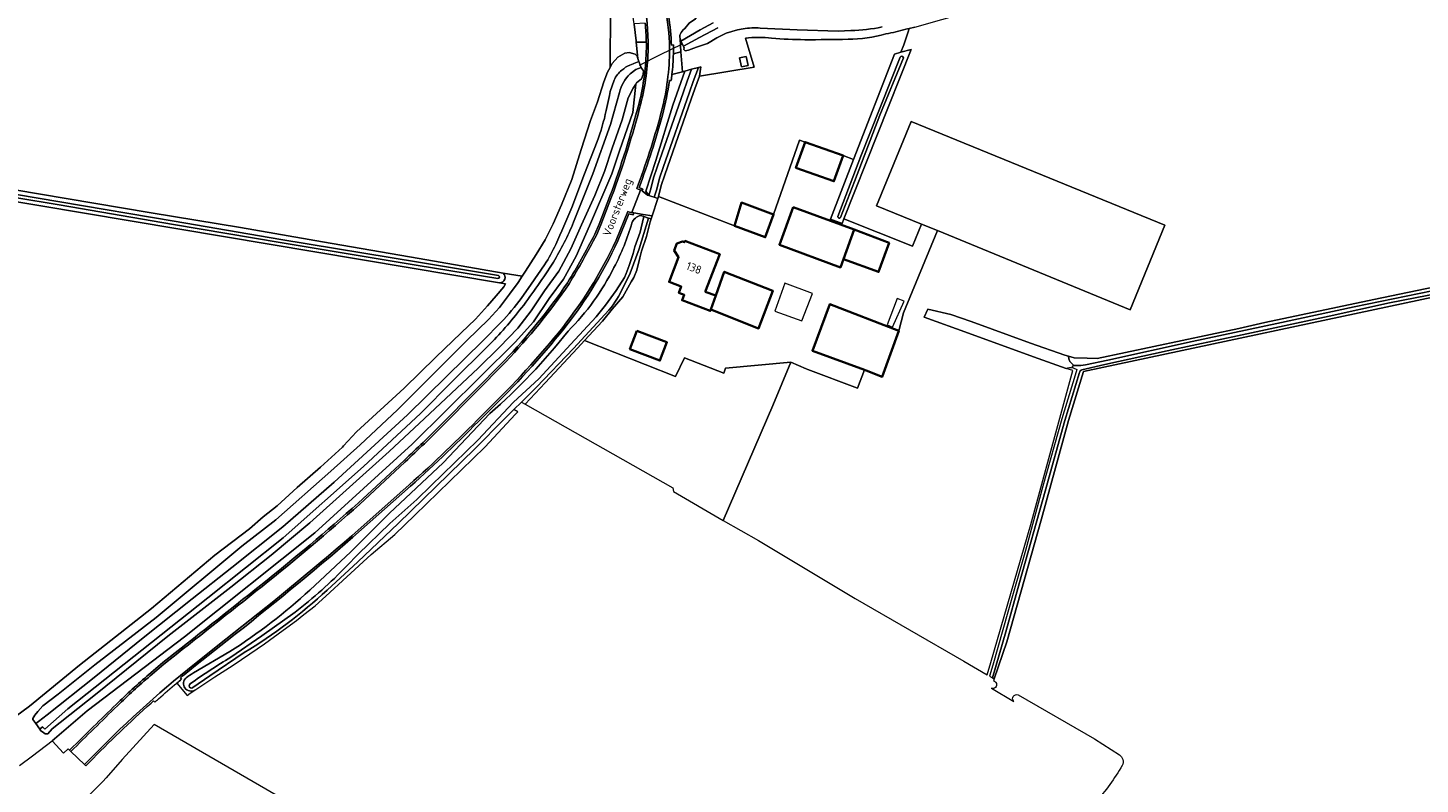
# Model space of a CAD drawing. Extents: x 199200 to 204075, y 460125 to 464703.
# Tile 34 of 174: x 201567 to 201873, y 461994 to 462160. Entities that reach past the tile are written whole.
import ezdxf
from ezdxf.enums import TextEntityAlignment as Align

# ---------------------------------------------------------------- set-up
doc = ezdxf.new("R2010")
doc.units = 0
for name, color, linetype, lineweight in [('B-WE-GR-GRAS-GV', 60, 'Continuous', 13), ('B-WE-KW-KUNSTWERK_DUIKER-G', 170, 'Continuous', 18), ('B-WE-OG-BEBOUWING-GV', 7, 'Continuous', 35), ('B-WE-OG-BEBOUWING-T18', 10, 'Continuous', 18), ('B-WE-OG-BEBOUWING_LAGE TRAFO-GV', 7, 'Continuous', 18), ('B-WE-OG-BEBOUWING_LOODS-GV', 7, 'Continuous', 35), ('B-WE-OG-BEBOUWING_LUIFEL-GV', 7, 'Continuous', 18), ('B-WE-OG-TERREIN_CULTUURSCHEIDING-GV', 7, 'Continuous', 18), ('B-WE-OG-TERREIN_ERF-GV', 7, 'Continuous', 18), ('B-WE-OG-TOPOGRAFIE-T18', 10, 'Continuous', 18), ('B-WE-OG-WATER_GREPPEL-GV', 160, 'Continuous', 18), ('B-WE-OG-WATER_SLOOT-GV', 120, 'Continuous', 18), ('B-WE-VH-ONVERHARD-GV', 252, 'Continuous', 18), ('B-WE-VH-VERHARDING_ASFALT-GV', 252, 'Continuous', 18), ('B-WE-VH-VERHARDING_BETONSTRAATSTEEN-GV', 252, 'Continuous', 18), ('B-WE-VH-VERHARDING_GRASBETONSTEEN-GV', 70, 'Continuous', 18), ('B-WE-VH-VERHARDING_HALFVERHARDING-GV', 252, 'Continuous', 18)]:
    doc.layers.add(name, color=color, linetype=linetype, lineweight=lineweight)
doc.styles.add('NLCS-ISO-M1000-T18', font='NLCS-ISO.ttf', dxfattribs={"height": 1.8})

msp = doc.modelspace()

# ---------------------------------------------------------------- linework, layer by layer
at = {"layer": 'B-WE-GR-GRAS-GV', "flags": 128}
for points in [[(201760.078, 462159.801), (201760.795, 462159.939), (201762.024, 462160.175), (201785.306, 462166.892), (201792.928, 462169.143), (201799.58, 462171.168), (201823.536, 462178.209), (201827.262, 462179.304), (201858.453, 462188.324), (201864.326, 462190.34), (201870.027, 462192.39), (201874.353, 462194.228)], [(201543.866, 462127.798), (201569.158, 462123.518), (201593.96, 462119.375), (201613.588, 462116.161), (201631.633, 462113.011), (201652.901, 462109.354), (201671.427, 462106.119), (201675.622, 462105.416), (201676.324, 462106.538), (201678.717, 462110.192), (201680.666, 462113.397), (201682.407, 462116.945), (201684.283, 462121.148), (201686.566, 462126.692), (201688.605, 462133.337), (201690.68, 462139.672), (201692.178, 462143.804), (201693.572, 462148.176), (201694.39, 462150.277), (201694.956, 462151.308), (201695.083, 462164.271)], [(201724.733, 462157.774), (201726.645, 462151.418), (201714.636, 462149.426), (201713.603, 462146.672), (201712.794, 462144.359), (201706.994, 462127.749), (201706.23, 462125.4), (201705.643, 462122.993), (201722.333, 462116.507), (201723.896, 462121.636), (201730.955, 462119.014), (201736.658, 462135.364), (201737.874, 462134.94)], [(201724.246, 462159.833), (201723.035, 462159.597), (201720.493, 462158.866), (201718.433, 462157.895), (201716.375, 462156.581), (201714.005, 462155.782), (201712.219, 462155.122), (201711.497, 462155.016), (201711.221, 462155.324), (201711.258, 462155.748), (201711.22, 462155.737), (201711.092, 462156.015), (201710.564, 462157.166), (201710.353, 462157.625), (201710.56, 462154.766), (201710.876, 462150.41), (201711.443, 462150.562), (201712.9, 462150.951), (201714.412, 462151.355), (201714.959, 462151.501), (201714.644, 462149.448), (201714.636, 462149.426), (201726.645, 462151.418), (201724.733, 462157.774)], [(201736.148, 462159.605), (201728.027, 462160.011)], [(201747.987, 462159.473), (201745.183, 462159.349), (201736.148, 462159.605)], [(201737.874, 462134.94), (201746.252, 462131.968), (201748.539, 462131.089), (201757.55, 462154.26), (201759.001, 462154.677), (201759.636, 462156.327), (201760.546, 462159.152), (201760.795, 462159.939), (201760.078, 462159.801)], [(201762.024, 462160.175), (201760.795, 462159.939), (201760.546, 462159.152), (201759.636, 462156.327), (201759.001, 462154.677), (201761.216, 462155.313), (201746.445, 462118.057), (201761.556, 462112.066), (201763.514, 462116.886), (201753.636, 462120.936), (201761.203, 462139.488), (201817.087, 462116.691), (201809.481, 462098.043), (201767.01, 462115.453), (201759.564, 462097.391), (201758.514, 462093.4), (201754.882, 462083.304), (201751.369, 462084.666), (201750.943, 462084.822), (201749.458, 462080.774)], [(201564.956, 461997.798), (201567.795, 461999.967), (201572.117, 462003.27), (201579.865, 462009.808), (201601.238, 462026.08), (201629.966, 462048.965), (201651.425, 462068.472), (201674.092, 462090.897), (201678.097, 462095.402), (201681.537, 462100.563), (201684.74, 462104.751), (201687.521, 462109.807), (201690.438, 462116.54), (201695.354, 462127.922), (201697.047, 462133), (201699.932, 462141.473), (201700.609, 462147.7), (201700.042, 462146.79), (201698.949, 462144.654), (201697.626, 462139.8), (201695.413, 462133.568), (201693.713, 462128.438), (201691.634, 462123.169), (201688.632, 462116.728), (201686.313, 462111.423), (201683.648, 462106.53), (201680.535, 462102.186), (201677.594, 462097.808), (201674.65, 462094.015), (201670.608, 462089.805), (201665.955, 462085.23), (201654.123, 462074.109), (201646.313, 462066.908), (201628.832, 462051.17), (201620.343, 462044.08), (201611.481, 462037.023), (201597.567, 462026.241), (201581.714, 462013.46), (201572.152, 462005.848), (201571.193, 462004.813), (201570.609, 462004.777), (201569.988, 462005.221), (201569.643, 462005.461), (201569.396, 462005.808), (201568.537, 462007.02), (201567.915, 462007.896), (201567.88, 462008.171), (201568.29, 462008.86), (201568.975, 462009.654), (201570.063, 462010.941), (201573.431, 462013.487), (201581.557, 462019.947), (201595.034, 462030.347), (201613.856, 462046.028), (201621.4, 462051.867), (201633.465, 462062.537), (201639.977, 462068.372), (201648.168, 462076.036), (201656.391, 462084.216), (201663.45, 462091.257), (201668.178, 462095.883), (201670.644, 462098.574), (201672.8, 462101.47), (201674.751, 462104.022), (201675.622, 462105.416), (201671.427, 462106.119)], [(201562.655, 462007.567), (201567.113, 462010.851), (201578.119, 462019.866), (201594.029, 462032.372), (201607.948, 462044.081), (201615.595, 462049.886), (201618.612, 462052.51), (201621.698, 462054.894), (201626.085, 462058.934), (201631.192, 462063.423), (201634.448, 462066.392), (201636.025, 462067.842), (201636.26, 462068.095), (201639.142, 462071.189), (201649.629, 462080.822), (201656.62, 462087.656), (201662.205, 462093.007), (201665.324, 462096.01), (201667.961, 462098.908), (201669.913, 462101.15), (201671.556, 462103.082), (201671.96, 462103.772), (201670.6, 462104), (201457.7, 462139.675)], [(202039.457, 462020.726), (202035.33, 462031.915), (202028.318, 462052.602), (202020.951, 462074.55), (202014.635, 462093.591), (202004.587, 462124.096), (202003.238, 462128.052), (201997.45, 462126.93), (201907.93, 462107.618), (201902.518, 462106.001), (201896.621, 462104.446), (201890.588, 462103.401), (201880.573, 462101.788), (201799.186, 462084.494), (201795.841, 462073.711), (201789.908, 462052.097), (201782.299, 462024.978), (201779.515, 462016.893), (201779.363, 462016.451)], [(201749.458, 462080.774), (201738.473, 462084.894), (201738.143, 462085.027), (201734.719, 462086.531), (201730.764, 462076.991), (201719.887, 462051.711), (201727.606, 462047.303), (201748.939, 462034.52), (201772.829, 462020.731), (201777.983, 462017.756), (201778.77, 462020.461), (201787.566, 462050.823), (201796.796, 462084.66), (201795.375, 462085.157), (201788.19, 462087.669), (201773.873, 462092.876), (201764.136, 462096.388), (201764.934, 462098.167), (201769.942, 462097.041), (201774.478, 462095.48), (201787.543, 462090.687), (201795.092, 462088.072), (201795.843, 462087.844), (201797.124, 462087.455), (201799.955, 462087.419), (201802.185, 462087.362), (201833.385, 462093.941), (201839.123, 462095.234), (201863.099, 462100.341), (201887.806, 462105.452)], [(201670.6, 462104), (201671.96, 462103.772), (201671.556, 462103.082), (201669.913, 462101.15), (201667.961, 462098.908), (201665.324, 462096.01), (201662.205, 462093.007), (201656.62, 462087.656), (201649.629, 462080.822), (201639.142, 462071.189), (201636.26, 462068.095), (201636.025, 462067.842), (201634.448, 462066.392), (201631.192, 462063.423), (201626.085, 462058.934), (201621.698, 462054.894), (201618.612, 462052.51), (201615.595, 462049.886), (201607.948, 462044.081), (201594.029, 462032.372), (201578.119, 462019.866), (201567.113, 462010.851), (201562.655, 462007.567)], [(201778.907, 462014.785), (201783.842, 462011.907)], [(201784.786, 462013.35), (201801.628, 462003.702), (201807.095, 462000.161)], [(201662.285, 461967.686), (201594.625, 462006.865), (201587.535, 461999.132), (201584.013, 461995.071), (201583.266, 461994.322), (201580.049, 461991.093)]]:
    msp.add_lwpolyline(points, dxfattribs=at)
at = {"layer": 'B-WE-GR-GRAS-GV'}
for points in [[(201728.027, 462160.011, 0.0576162), (201724.246, 462159.833)], [(201724.733, 462157.774, -0.0578226), (201730.527, 462157.809)], [(201730.527, 462157.809, 0.0578226), (201724.733, 462157.774)], [(201730.527, 462157.809, 0.0250497), (201737.827, 462157.456)], [(201737.827, 462157.456, -0.0250497), (201730.527, 462157.809)], [(201737.827, 462157.456, 0.0057818), (201747.345, 462157.539)], [(201747.345, 462157.539, -0.0057818), (201737.827, 462157.456)], [(201747.345, 462157.539, 0.0723123), (201755.661, 462158.722)], [(201755.661, 462158.722, -0.0723123), (201747.345, 462157.539)], [(201754.857, 462160.252, -0.0464962), (201747.987, 462159.473)], [(201755.661, 462158.722, 0.0296059), (201760.078, 462159.801)], [(201760.078, 462159.801, -0.0296059), (201755.661, 462158.722)], [(201671.427, 462106.119, -0.7219291), (201670.6, 462104)], [(201779.363, 462016.451, -1.0458016), (201778.907, 462014.785)], [(201783.842, 462011.907, -0.8216219), (201784.786, 462013.35)], [(201807.095, 462000.161, -0.3576752), (201807.72, 461997.806)], [(201807.72, 461997.806, -0.039803), (201801.869, 461989.689)]]:
    msp.add_lwpolyline(points, format="xyb", dxfattribs=at)
at = {"layer": 'B-WE-GR-GRAS-GV', "flags": 128}
for points in [[(201723.465, 462153.433), (201724.943, 462153.746), (201725.355, 462151.8), (201723.877, 462151.487)], [(201689.338, 462091.257), (201687.79, 462089.578), (201680.685, 462081.943), (201676.234, 462077.294), (201708.743, 462058.878), (201708.95, 462058.069), (201719.887, 462051.711), (201730.764, 462076.991), (201734.719, 462086.531), (201720.375, 462085.22), (201719.975, 462084.082), (201711.369, 462087.506), (201709.378, 462083.356)]]:
    msp.add_lwpolyline(points, close=True, dxfattribs=at)
at = {"layer": 'B-WE-KW-KUNSTWERK_DUIKER-G', "flags": 128}
msp.add_lwpolyline([(201701.424, 462151.873), (201706.079, 462154.182), (201710.731, 462156.49)], dxfattribs=at)
at = {"layer": 'B-WE-OG-BEBOUWING-GV', "flags": 128}
for points in [[(201746.252, 462131.968), (201737.874, 462134.94), (201735.864, 462129.275), (201744.242, 462126.303)], [(201722.333, 462116.507), (201729.116, 462113.987), (201730.955, 462119.014), (201723.896, 462121.636)], [(201756.43, 462112.803), (201748.676, 462115.674), (201746.329, 462109.17), (201754.053, 462106.382)], [(201715.917, 462101.969), (201719.102, 462110.25), (201711.433, 462113.2), (201711.319, 462112.904), (201710.908, 462113.033), (201709.62, 462112.601), (201709.076, 462111.107), (201710.046, 462109.597), (201707.962, 462104.18), (201710.624, 462103.156), (201710.112, 462101.77), (201711.292, 462101.315), (201710.822, 462100.152), (201717.003, 462097.791), (201717.104, 462098.09), (201718.208, 462101.159)], [(201718.208, 462101.159), (201717.104, 462098.09), (201727.642, 462093.933), (201730.81, 462102.198), (201720.1, 462106.423)], [(201758.514, 462093.4), (201743.314, 462099.264), (201739.489, 462089.025), (201750.943, 462084.822), (201751.369, 462084.666), (201754.882, 462083.304)], [(201700.872, 462093.453), (201699.316, 462089.421), (201705.913, 462086.874), (201707.469, 462090.906)]]:
    msp.add_lwpolyline(points, close=True, dxfattribs=at)
at = {"layer": 'B-WE-OG-BEBOUWING_LAGE TRAFO-GV', "flags": 128}
msp.add_lwpolyline([(201723.465, 462153.433), (201723.877, 462151.487), (201725.355, 462151.8), (201724.943, 462153.746)], close=True, dxfattribs=at)
at = {"layer": 'B-WE-OG-BEBOUWING_LOODS-GV', "flags": 128}
msp.add_lwpolyline([(201735.253, 462120.643), (201732.252, 462112.348), (201745.681, 462107.376), (201746.329, 462109.17), (201748.676, 462115.674)], close=True, dxfattribs=at)
at = {"layer": 'B-WE-OG-BEBOUWING_LUIFEL-GV', "flags": 128}
for points in [[(201739.512, 462101.611), (201733.452, 462103.927), (201731.239, 462097.729), (201737.161, 462095.619)], [(201759.67, 462099.942), (201758.185, 462100.515), (201755.947, 462094.714), (201757.135, 462094.256)]]:
    msp.add_lwpolyline(points, close=True, dxfattribs=at)
at = {"layer": 'B-WE-OG-TERREIN_CULTUURSCHEIDING-GV', "flags": 128}
for points in [[(201710.56, 462154.766), (201710.353, 462157.625), (201710.283, 462158.072), (201710.328, 462158.304), (201710.35, 462158.416), (201710.623, 462159.002), (201711.068, 462159.657), (201711.411, 462159.899), (201712.335, 462161.071), (201713.743, 462162.067), (201713.271, 462164.256), (201712.225, 462169.108), (201711.834, 462172.577), (201710.943, 462176.625), (201709.903, 462179.978), (201709.324, 462182.407), (201708.052, 462188.536), (201707.743, 462193.74), (201707.973, 462196.053), (201708.013, 462196.896), (201708.438, 462199.175), (201709.711, 462204.734), (201710.365, 462207.271), (201707.926, 462198.559)], [(201702.937, 462156.914), (201700.695, 462156.925), (201701.094, 462153.292), (201701.223, 462152.846), (201701.302, 462152.648), (201701.828, 462151.323), (201701.883, 462151.184), (201702.298, 462150.581), (201702.266, 462149.824), (201701.857, 462148.86), (201700.794, 462147.996), (201700.609, 462147.7)], [(201708.416, 462156.921), (201708.488, 462156.227), (201708.884, 462156.302)], [(201708.888, 462154.32), (201710.56, 462154.766)], [(201702.861, 462124.111), (201705.015, 462130.852), (201708.753, 462143.032), (201711.443, 462150.562), (201710.876, 462150.41), (201708.577, 462149.796)], [(201708.403, 462148.486), (201708.015, 462148.501)], [(201700.609, 462147.7), (201699.932, 462141.473), (201697.047, 462133), (201695.354, 462127.922), (201690.438, 462116.54), (201687.521, 462109.807), (201684.74, 462104.751), (201681.537, 462100.563), (201678.097, 462095.402), (201674.092, 462090.897), (201651.425, 462068.472), (201629.966, 462048.965), (201601.238, 462026.08), (201579.865, 462009.808), (201572.117, 462003.27), (201574.659, 462000.499), (201575.651, 462001.49), (201575.977, 462001.179), (201576.136, 462001.333)], [(201701.337, 462124.936), (201702.177, 462124.588), (201702.041, 462124.233), (201703.199, 462123.247), (201703.462, 462123.165), (201703.469, 462123.187), (201702.861, 462124.111)], [(201691.577, 462114.654), (201692.534, 462116.881), (201694.93, 462123.039)], [(201701.725, 462118.753), (201702.407, 462118.541), (201703.439, 462118.219), (201703.994, 462118.046), (201704.207, 462118.683), (201702.258, 462119.003), (201700.171, 462119.346), (201700.023, 462118.959), (201699.101, 462119.132), (201696.639, 462113.193)], [(201657.91, 462072.935), (201671.72, 462086.898)], [(201628.844, 462036.407), (201637.858, 462044.832), (201646.416, 462053.31), (201658.24, 462064.403), (201668.504, 462075.204)], [(201639.499, 462055.529), (201649.6, 462064.922)], [(201651.016, 462059.249), (201638.348, 462048.017)], [(201603.222, 462018.193), (201611.229, 462022.854)], [(201610.639, 462025.284), (201603.684, 462019.783)], [(201593.44, 462017.831), (201596.481, 462020.449)], [(201600.382, 462017.096), (201600.623, 462016.777)], [(201599.607, 462015.946), (201601.88, 462013.192), (201602.521, 462013.704), (201603.544, 462014.394)]]:
    msp.add_lwpolyline(points, dxfattribs=at)
at = {"layer": 'B-WE-OG-TERREIN_CULTUURSCHEIDING-GV'}
for points in [[(201707.691, 462163.584, -0.0313069), (201708.416, 462156.921)], [(201701.334, 462143.492, 0.05937), (201702.948, 462155.613)], [(201702.948, 462155.613, 0.0053866), (201702.937, 462156.914)], [(201708.884, 462156.302, -0.0110938), (201708.888, 462154.32)], [(201708.015, 462148.501, -0.0323775), (201706.476, 462140.828)], [(201708.577, 462149.796, -0.007302), (201708.403, 462148.486)], [(201694.93, 462123.039, 0.0253988), (201701.334, 462143.492)], [(201706.476, 462140.828, -0.0228933), (201701.337, 462124.936)], [(201699.759, 462117.123, -0.2720364), (201701.725, 462118.753)], [(201685.587, 462103.972, 0.0195264), (201691.577, 462114.654)], [(201695.818, 462107.369, 0.0509959), (201699.759, 462117.123)], [(201696.639, 462113.193, -0.0632623), (201683.891, 462092.755)], [(201685.696, 462093.349, 0.0816261), (201695.818, 462107.369)], [(201671.72, 462086.898, 0.0414594), (201685.587, 462103.972)], [(201668.504, 462075.204, 0.0465446), (201685.696, 462093.349)], [(201683.891, 462092.755, -0.0301412), (201666.927, 462074.446)], [(201649.6, 462064.922, 0.0102265), (201657.91, 462072.935)], [(201666.927, 462074.446, -0.0176769), (201651.016, 462059.249)], [(201618.092, 462037.51, 0.0135662), (201639.499, 462055.529)], [(201638.348, 462048.017, -0.0117277), (201610.639, 462025.284)], [(201596.481, 462020.449, 0.0021155), (201618.092, 462037.51)], [(201611.229, 462022.854, 0.0451684), (201628.844, 462036.407)], [(201603.684, 462019.783, 0.0042835), (201600.382, 462017.096)], [(201586.214, 462011.233, -0.0163344), (201593.44, 462017.831)], [(201600.623, 462016.777, 0.0025191), (201599.607, 462015.946)], [(201603.544, 462014.394, -0.9068374), (201601.609, 462017.103)], [(201601.609, 462017.103, -0.0079718), (201603.222, 462018.193)], [(201576.136, 462001.333, -0.0022005), (201586.214, 462011.233)]]:
    msp.add_lwpolyline(points, format="xyb", dxfattribs=at)
at = {"layer": 'B-WE-OG-TERREIN_ERF-GV', "flags": 128}
for points in [[(201730.955, 462119.014), (201729.116, 462113.987), (201722.333, 462116.507), (201705.643, 462122.993), (201705.495, 462122.548), (201704.207, 462118.683), (201703.994, 462118.046), (201703.764, 462117.355), (201703, 462114.184), (201701.885, 462110.954), (201701.473, 462109.486), (201700.828, 462106.726), (201700.182, 462105.14), (201699.594, 462104.2), (201697.774, 462100.912), (201695.425, 462098.152), (201693.311, 462095.568), (201689.338, 462091.257), (201709.378, 462083.356), (201711.369, 462087.506), (201719.975, 462084.082), (201720.375, 462085.22), (201734.719, 462086.531), (201738.143, 462085.027), (201738.473, 462084.894), (201749.458, 462080.774), (201750.943, 462084.822), (201739.489, 462089.025), (201743.314, 462099.264), (201758.514, 462093.4), (201759.564, 462097.391), (201767.01, 462115.453), (201763.514, 462116.886), (201761.556, 462112.066), (201746.445, 462118.057), (201746.018, 462117.04), (201743.45, 462117.946), (201748.539, 462131.089), (201746.252, 462131.968), (201744.242, 462126.303), (201735.864, 462129.275), (201737.874, 462134.94), (201736.658, 462135.364)], [(201748.676, 462115.674), (201756.43, 462112.803), (201754.053, 462106.382), (201746.329, 462109.17), (201745.681, 462107.376), (201732.252, 462112.348), (201735.253, 462120.643)], [(201711.319, 462112.904), (201711.433, 462113.2), (201719.102, 462110.25), (201715.917, 462101.969), (201718.208, 462101.159), (201720.1, 462106.423), (201730.81, 462102.198), (201727.642, 462093.933), (201717.104, 462098.09), (201717.003, 462097.791), (201710.822, 462100.152), (201711.292, 462101.315), (201710.112, 462101.77), (201710.624, 462103.156), (201707.962, 462104.18), (201710.046, 462109.597), (201709.076, 462111.107), (201709.62, 462112.601), (201710.908, 462113.033)], [(201700.872, 462093.453), (201707.469, 462090.906), (201705.913, 462086.874), (201699.316, 462089.421)]]:
    msp.add_lwpolyline(points, close=True, dxfattribs=at)
at = {"layer": 'B-WE-OG-WATER_GREPPEL-GV', "flags": 128}
for points in [[(201758.793, 462153.586), (201750.155, 462131.863), (201745.121, 462118.578)], [(201745.66, 462118.37), (201748.798, 462126.293), (201754.315, 462140.882), (201759.537, 462153.457)], [(201795.843, 462087.844), (201795.092, 462088.072), (201787.543, 462090.687), (201774.478, 462095.48), (201769.942, 462097.041), (201764.934, 462098.167), (201764.136, 462096.388), (201773.873, 462092.876), (201788.19, 462087.669), (201795.375, 462085.157)]]:
    msp.add_lwpolyline(points, dxfattribs=at)
at = {"layer": 'B-WE-OG-WATER_GREPPEL-GV'}
for points in [[(201759.537, 462153.457, 0.7333296), (201758.793, 462153.586)], [(201745.121, 462118.578, 0.9483077), (201745.66, 462118.37)], [(201797.078, 462085.827, -0.2641175), (201795.843, 462087.844)], [(201795.375, 462085.157, -0.1965476), (201796.875, 462085.244)], [(201796.875, 462085.244, -0.8443633), (201797.078, 462085.827)]]:
    msp.add_lwpolyline(points, format="xyb", dxfattribs=at)
at = {"layer": 'B-WE-OG-WATER_SLOOT-GV', "flags": 128}
for points in [[(201882.777, 462195.789), (201886.021, 462181.852), (201892.994, 462151.578), (201898.54, 462127.445), (201903.05, 462108.944), (201902.716, 462108.84), (201894.587, 462106.926), (201887.806, 462105.452), (201863.099, 462100.341), (201839.123, 462095.234), (201833.385, 462093.941), (201802.185, 462087.362), (201799.955, 462087.419), (201797.124, 462087.455), (201795.843, 462087.844)], [(201722.603, 462164.857), (201719.476, 462164.33), (201716.796, 462163.529), (201714.29, 462162.454), (201713.743, 462162.067), (201712.335, 462161.071), (201711.411, 462159.899), (201711.068, 462159.657), (201710.623, 462159.002), (201710.35, 462158.416), (201710.328, 462158.304), (201710.283, 462158.072), (201710.353, 462157.625), (201710.564, 462157.166), (201714.765, 462159.624), (201717.64, 462161.137)], [(201717.64, 462161.137), (201714.765, 462159.624), (201710.564, 462157.166), (201711.092, 462156.015), (201714.669, 462157.964), (201718.711, 462160.054)], [(201718.711, 462160.054), (201714.669, 462157.964), (201711.092, 462156.015), (201711.22, 462155.737), (201711.258, 462155.748), (201711.221, 462155.324), (201711.497, 462155.016), (201712.219, 462155.122), (201714.005, 462155.782), (201716.375, 462156.581), (201718.433, 462157.895), (201720.493, 462158.866), (201723.035, 462159.597), (201724.246, 462159.833)], [(201728.027, 462160.011), (201736.148, 462159.605), (201745.183, 462159.349), (201747.987, 462159.473)], [(201699.282, 462151.875), (201700.021, 462152.175), (201700.173, 462152.237), (201701.302, 462152.648), (201701.223, 462152.846), (201701.094, 462153.292), (201700.945, 462153.808), (201700.496, 462154.288), (201699.154, 462154.627), (201698.226, 462154.486), (201696.647, 462153.586), (201695.449, 462152.206), (201694.956, 462151.308), (201694.39, 462150.277), (201693.572, 462148.176), (201692.178, 462143.804), (201690.68, 462139.672), (201688.605, 462133.337), (201686.566, 462126.692), (201684.283, 462121.148), (201682.407, 462116.945), (201680.666, 462113.397), (201678.717, 462110.192), (201676.324, 462106.538), (201675.622, 462105.416), (201674.751, 462104.022), (201672.8, 462101.47), (201670.644, 462098.574), (201668.178, 462095.883), (201663.45, 462091.257), (201656.391, 462084.216), (201648.168, 462076.036), (201639.977, 462068.372), (201633.465, 462062.537)], [(201668.008, 462089.991), (201660.18, 462082.271), (201653.229, 462075.271), (201640.658, 462063.573), (201622.975, 462047.86), (201606.401, 462034.68), (201575.621, 462010.29), (201570.54, 462005.835), (201570.017, 462006.3), (201569.396, 462005.808), (201569.643, 462005.461), (201569.988, 462005.221), (201570.609, 462004.777), (201571.193, 462004.813), (201572.152, 462005.848), (201581.714, 462013.46), (201597.567, 462026.241), (201611.481, 462037.023), (201620.343, 462044.08), (201628.832, 462051.17), (201646.313, 462066.908), (201654.123, 462074.109), (201665.955, 462085.23), (201670.608, 462089.805), (201674.65, 462094.015), (201677.594, 462097.808), (201680.535, 462102.186), (201683.648, 462106.53), (201686.313, 462111.423), (201688.632, 462116.728), (201691.634, 462123.169), (201693.713, 462128.438), (201695.413, 462133.568), (201697.626, 462139.8), (201698.949, 462144.654), (201700.042, 462146.79), (201700.609, 462147.7), (201700.794, 462147.996), (201701.857, 462148.86), (201702.266, 462149.824), (201702.298, 462150.581), (201701.883, 462151.184), (201701.828, 462151.323), (201700.609, 462150.885), (201699.345, 462149.931)], [(201701.828, 462151.323), (201701.302, 462152.648), (201700.173, 462152.237), (201700.021, 462152.175), (201699.282, 462151.875)], [(201699.345, 462149.931), (201700.609, 462150.885), (201701.828, 462151.323)], [(201745.121, 462118.578), (201750.155, 462131.863), (201758.793, 462153.586)], [(201759.537, 462153.457), (201754.315, 462140.882), (201748.798, 462126.293), (201745.66, 462118.37)], [(201697.049, 462145.851), (201695.04, 462138.825), (201691.19, 462127.945), (201686.922, 462117.31)], [(201686.922, 462117.31), (201691.19, 462127.945), (201695.04, 462138.825), (201697.049, 462145.851)], [(201694.113, 462141.875), (201694.823, 462145.173)], [(201694.823, 462145.173), (201694.113, 462141.875)], [(201671.427, 462106.119), (201652.901, 462109.354), (201631.633, 462113.011), (201613.588, 462116.161), (201593.96, 462119.375), (201569.158, 462123.518), (201543.866, 462127.798), (201518.846, 462132.102), (201497.065, 462135.745), (201471.393, 462140.024), (201458.406, 462142.101)], [(201457.7, 462139.675), (201670.6, 462104)], [(201670.27, 462104.906), (201652.692, 462107.81), (201622.365, 462112.826), (201598.859, 462116.83), (201573.714, 462121.118), (201554.109, 462124.389), (201527.678, 462128.733), (201502.138, 462133.11), (201480.935, 462136.62), (201458.566, 462140.307)], [(201458.566, 462140.307), (201480.935, 462136.62), (201502.138, 462133.11), (201527.678, 462128.733), (201554.109, 462124.389), (201573.714, 462121.118), (201598.859, 462116.83), (201622.365, 462112.826), (201652.692, 462107.81), (201670.27, 462104.906)], [(201458.679, 462140.995), (201481.048, 462137.307), (201502.253, 462133.797), (201527.793, 462129.42), (201554.223, 462125.076), (201573.83, 462121.805), (201598.976, 462117.517), (201622.48, 462113.513), (201652.806, 462108.498), (201670.384, 462105.593)], [(201670.384, 462105.593), (201652.806, 462108.498), (201622.48, 462113.513), (201598.976, 462117.517), (201573.83, 462121.805), (201554.223, 462125.076), (201527.793, 462129.42), (201502.253, 462133.797), (201481.048, 462137.307), (201458.679, 462140.995)], [(201686.526, 462120.515), (201689.351, 462127.982), (201692.103, 462135.049)], [(201692.103, 462135.049), (201689.351, 462127.982), (201686.526, 462120.515)], [(202003.317, 462128.619), (201997.288, 462127.363), (201987.065, 462125.266), (201960.914, 462119.796), (201943.99, 462116.107), (201927.467, 462112.535), (201909.966, 462108.858), (201907.421, 462108.39), (201905.663, 462107.943), (201904.461, 462107.456), (201901.884, 462106.316), (201894.153, 462104.674), (201883.5, 462102.87), (201866.541, 462099.584), (201853.227, 462096.666), (201834.099, 462092.572), (201817.596, 462089.01), (201803.853, 462085.988), (201798.822, 462084.837)], [(201798.822, 462084.837), (201803.853, 462085.988), (201817.596, 462089.01), (201834.099, 462092.572), (201853.227, 462096.666), (201866.541, 462099.584), (201883.5, 462102.87), (201894.153, 462104.674), (201901.884, 462106.316), (201904.461, 462107.456), (201905.663, 462107.943), (201907.421, 462108.39), (201909.966, 462108.858), (201927.467, 462112.535), (201943.99, 462116.107), (201960.914, 462119.796), (201987.065, 462125.266), (201997.288, 462127.363), (202003.317, 462128.619)], [(201799.186, 462084.494), (201880.573, 462101.788), (201890.588, 462103.401), (201896.621, 462104.446), (201902.518, 462106.001), (201907.93, 462107.618), (201997.45, 462126.93), (202003.238, 462128.052), (202004.587, 462124.096), (202014.635, 462093.591), (202020.951, 462074.55), (202028.318, 462052.602), (202035.33, 462031.915), (202039.457, 462020.726)], [(201636.944, 462041.677), (201639.531, 462044.269), (201646.471, 462051.02), (201652.406, 462056.317), (201655.543, 462059.37), (201665.814, 462069.367), (201673.682, 462077.756), (201679.243, 462082.875), (201686.348, 462090.51), (201691.869, 462096.5), (201693.983, 462099.084), (201696.322, 462102.293), (201698.152, 462105.132), (201698.524, 462106.018), (201699.162, 462107.809), (201700.031, 462110.418), (201700.443, 462111.886), (201701.558, 462115.116), (201702.322, 462118.287), (201702.407, 462118.541)], [(201697.826, 462102.96), (201699.404, 462106.115), (201701.334, 462111.473), (201703.439, 462118.219), (201702.407, 462118.541), (201702.322, 462118.287), (201701.558, 462115.116), (201700.443, 462111.886), (201700.031, 462110.418), (201699.162, 462107.809), (201698.524, 462106.018), (201698.152, 462105.132), (201696.322, 462102.293), (201693.983, 462099.084), (201691.869, 462096.5), (201686.348, 462090.51), (201679.243, 462082.875), (201673.682, 462077.756), (201665.814, 462069.367), (201655.543, 462059.37), (201652.406, 462056.317), (201646.471, 462051.02), (201639.531, 462044.269), (201636.944, 462041.677)], [(201676.234, 462077.294), (201680.685, 462081.943), (201687.79, 462089.578), (201689.338, 462091.257), (201693.311, 462095.568), (201695.425, 462098.152), (201697.774, 462100.912), (201699.594, 462104.2), (201700.182, 462105.14), (201700.828, 462106.726), (201701.473, 462109.486), (201701.885, 462110.954), (201703, 462114.184), (201703.764, 462117.355), (201703.994, 462118.046), (201703.439, 462118.219), (201701.334, 462111.473), (201699.404, 462106.115), (201697.826, 462102.96)], [(201702.407, 462118.541), (201701.725, 462118.753)], [(201675.421, 462100.553), (201677.551, 462103.694), (201680.556, 462107.947)], [(201680.556, 462107.947), (201677.551, 462103.694), (201675.421, 462100.553)], [(201799.583, 462085.922), (201804.54, 462086.997), (201823.089, 462091.041), (201841.72, 462095.023), (201858.773, 462098.677), (201875.906, 462102.19), (201888.942, 462104.882), (201901.654, 462107.191), (201903.203, 462107.634), (201903.994, 462107.982)], [(201903.994, 462107.982), (201903.203, 462107.634), (201901.654, 462107.191), (201888.942, 462104.882), (201875.906, 462102.19), (201858.773, 462098.677), (201841.72, 462095.023), (201823.089, 462091.041), (201804.54, 462086.997), (201799.583, 462085.922)], [(201632.662, 462036.382), (201639.416, 462042.595), (201648.289, 462051.039), (201656.702, 462059.188), (201665.217, 462067.49), (201671.74, 462074.071), (201673.783, 462076.1), (201675.438, 462077.745), (201678.765, 462081.049), (201686.899, 462089.495), (201694.708, 462097.974)], [(201694.708, 462097.974), (201686.899, 462089.495), (201678.765, 462081.049), (201675.438, 462077.745), (201676.234, 462077.294)], [(201633.465, 462062.537), (201621.4, 462051.867), (201613.856, 462046.028), (201595.034, 462030.347), (201581.557, 462019.947), (201573.431, 462013.487), (201570.063, 462010.941), (201568.975, 462009.654), (201568.29, 462008.86), (201567.88, 462008.171), (201567.915, 462007.896), (201568.537, 462007.02), (201569.136, 462007.485), (201571.013, 462008.938), (201581.348, 462017.149), (201592.135, 462025.895), (201602.974, 462034.448), (201611.674, 462041.359), (201622.947, 462050.315), (201634.251, 462060.118), (201650.326, 462074.975), (201658.911, 462083.343), (201666.93, 462091.251), (201671.011, 462095.288)], [(201671.011, 462095.288), (201666.93, 462091.251), (201658.911, 462083.343), (201650.326, 462074.975), (201634.251, 462060.118), (201622.947, 462050.315), (201611.674, 462041.359), (201602.974, 462034.448), (201592.135, 462025.895), (201581.348, 462017.149), (201571.013, 462008.938), (201569.136, 462007.485), (201568.537, 462007.02), (201569.396, 462005.808), (201570.017, 462006.3), (201570.54, 462005.835), (201575.621, 462010.29), (201606.401, 462034.68), (201622.975, 462047.86), (201640.658, 462063.573), (201653.229, 462075.271), (201660.18, 462082.271), (201668.008, 462089.991)], [(201796.875, 462085.244), (201797.697, 462084.942), (201797.354, 462083.687), (201794.428, 462074.039), (201790.223, 462059.259), (201786.403, 462045.122), (201782.502, 462031.572), (201779.233, 462019.855), (201778.465, 462017.484), (201779.153, 462017.097), (201782.065, 462027.231), (201785.114, 462038.05), (201790.714, 462058.181), (201795.046, 462073.709), (201798.293, 462084.233)], [(201798.293, 462084.233), (201795.046, 462073.709), (201790.714, 462058.181), (201785.114, 462038.05), (201782.065, 462027.231), (201779.153, 462017.097), (201779.515, 462016.893), (201782.299, 462024.978), (201789.908, 462052.097), (201795.841, 462073.711), (201799.186, 462084.494)], [(201797.078, 462085.827), (201797.557, 462085.821)], [(201797.557, 462085.821), (201797.078, 462085.827)], [(201603.544, 462014.394), (201607.924, 462017.345), (201611.976, 462019.87), (201615.617, 462022.337), (201618.847, 462024.568), (201623.016, 462027.563), (201625.952, 462029.736), (201627.572, 462031.027), (201630.004, 462032.966), (201632.412, 462035.022), (201636.993, 462039.309), (201642.395, 462044.241), (201647.563, 462048.646), (201651.968, 462052.874), (201657.083, 462057.852), (201667.354, 462067.849), (201674.107, 462075.073), (201674.622, 462075.611), (201673.783, 462076.1), (201671.74, 462074.071), (201665.217, 462067.49), (201656.702, 462059.188), (201648.289, 462051.039), (201639.416, 462042.595), (201632.662, 462036.382)], [(201668.504, 462075.204), (201658.24, 462064.403), (201646.416, 462053.31), (201637.858, 462044.832), (201628.844, 462036.407)], [(201611.471, 462021.628), (201618.289, 462026.315), (201625.605, 462031.56)], [(201625.605, 462031.56), (201618.289, 462026.315), (201611.471, 462021.628)], [(201614.438, 462022.643), (201606.825, 462017.538), (201603.097, 462014.952)], [(201603.097, 462014.952), (201606.825, 462017.538), (201614.438, 462022.643)], [(201611.229, 462022.854), (201603.222, 462018.193)]]:
    msp.add_lwpolyline(points, dxfattribs=at)
at = {"layer": 'B-WE-OG-WATER_SLOOT-GV'}
for points in [[(201724.246, 462159.833, -0.0576162), (201728.027, 462160.011)], [(201747.987, 462159.473, 0.0464962), (201754.857, 462160.252)], [(201697.564, 462150.74, -0.0849909), (201699.282, 462151.875)], [(201699.282, 462151.875, 0.0849909), (201697.564, 462150.74)], [(201758.793, 462153.586, -0.7333296), (201759.537, 462153.457)], [(201694.823, 462145.173, -0.0591956), (201695.878, 462148.545)], [(201695.878, 462148.545, 0.0591956), (201694.823, 462145.173)], [(201695.878, 462148.545, -0.1412515), (201697.564, 462150.74)], [(201697.564, 462150.74, 0.1412515), (201695.878, 462148.545)], [(201699.345, 462149.931, 0.1463512), (201697.049, 462145.851)], [(201697.049, 462145.851, -0.1463512), (201699.345, 462149.931)], [(201692.103, 462135.049, 0.034134), (201694.113, 462141.875)], [(201694.113, 462141.875, -0.034134), (201692.103, 462135.049)], [(201682.995, 462112.418, 0.0075517), (201686.526, 462120.515)], [(201686.526, 462120.515, -0.0075517), (201682.995, 462112.418)], [(201701.725, 462118.753, 0.2720364), (201699.759, 462117.123)], [(201745.66, 462118.37, -0.9483077), (201745.121, 462118.578)], [(201686.922, 462117.31, -0.0348288), (201682.482, 462108.504)], [(201682.482, 462108.504, 0.0348288), (201686.922, 462117.31)], [(201699.759, 462117.123, -0.0509959), (201695.818, 462107.369)], [(201680.556, 462107.947, 0.0335189), (201682.995, 462112.418)], [(201682.995, 462112.418, -0.0335189), (201680.556, 462107.947)], [(201682.482, 462108.504, -0.0207574), (201675.478, 462098.487)], [(201675.478, 462098.487, 0.0207574), (201682.482, 462108.504)], [(201670.384, 462105.593, -0.7948534), (201670.27, 462104.906)], [(201670.27, 462104.906, 0.7948534), (201670.384, 462105.593)], [(201670.6, 462104, 0.7219291), (201671.427, 462106.119)], [(201695.818, 462107.369, -0.0816261), (201685.696, 462093.349)], [(201697.826, 462102.96, -0.0648186), (201694.708, 462097.974)], [(201694.708, 462097.974, 0.0648186), (201697.826, 462102.96)], [(201671.011, 462095.288, 0.0230608), (201675.421, 462100.553)], [(201675.421, 462100.553, -0.0230608), (201671.011, 462095.288)], [(201675.478, 462098.487, -0.0321813), (201668.008, 462089.991)], [(201668.008, 462089.991, 0.0321813), (201675.478, 462098.487)], [(201685.696, 462093.349, -0.0465446), (201668.504, 462075.204)], [(201795.843, 462087.844, 0.2641175), (201797.078, 462085.827)], [(201797.078, 462085.827, 0.8443633), (201796.875, 462085.244)], [(201797.557, 462085.821, 0.0598212), (201799.583, 462085.922)], [(201799.583, 462085.922, -0.0598212), (201797.557, 462085.821)], [(201798.822, 462084.837, 0.2640897), (201798.293, 462084.233)], [(201798.293, 462084.233, -0.2640897), (201798.822, 462084.837)], [(201625.605, 462031.56, 0.0403582), (201636.944, 462041.677)], [(201636.944, 462041.677, -0.0403582), (201625.605, 462031.56)], [(201628.844, 462036.407, -0.0451684), (201611.229, 462022.854)], [(201632.662, 462036.382, -0.0482498), (201614.438, 462022.643)], [(201614.438, 462022.643, 0.0482498), (201632.662, 462036.382)], [(201602.513, 462015.762, -0.0181285), (201611.471, 462021.628)], [(201611.471, 462021.628, 0.0181285), (201602.513, 462015.762)], [(201601.609, 462017.103, 0.9068374), (201603.544, 462014.394)], [(201603.222, 462018.193, 0.0079718), (201601.609, 462017.103)], [(201603.097, 462014.952, -1.0139823), (201602.513, 462015.762)], [(201602.513, 462015.762, 1.0139823), (201603.097, 462014.952)]]:
    msp.add_lwpolyline(points, format="xyb", dxfattribs=at)
at = {"layer": 'B-WE-OG-WATER_SLOOT-GV', "flags": 128}
for points in [[(201746.445, 462118.057), (201761.216, 462155.313), (201759.001, 462154.677), (201757.55, 462154.26), (201748.539, 462131.089), (201743.45, 462117.946), (201746.018, 462117.04)], [(201704.694, 462122.792), (201705.282, 462124.556), (201705.869, 462126.963), (201706.633, 462129.312), (201712.433, 462145.922), (201713.242, 462148.235), (201714.412, 462151.355), (201712.9, 462150.951), (201711.918, 462148.332), (201711.109, 462146.019), (201705.309, 462129.409), (201704.545, 462127.06), (201703.958, 462124.653), (201703.469, 462123.187), (201703.462, 462123.165), (201704.144, 462122.951)], [(201704.694, 462122.792), (201705.495, 462122.548), (201705.643, 462122.993), (201706.23, 462125.4), (201706.994, 462127.749), (201712.794, 462144.359), (201713.603, 462146.672), (201714.636, 462149.426), (201714.644, 462149.448), (201714.959, 462151.501), (201714.412, 462151.355), (201713.242, 462148.235), (201712.433, 462145.922), (201706.633, 462129.312), (201705.869, 462126.963), (201705.282, 462124.556)], [(201712.9, 462150.951), (201711.443, 462150.562), (201708.753, 462143.032), (201705.015, 462130.852), (201702.861, 462124.111), (201703.469, 462123.187), (201703.958, 462124.653), (201704.545, 462127.06), (201705.309, 462129.409), (201711.109, 462146.019), (201711.918, 462148.332)]]:
    msp.add_lwpolyline(points, close=True, dxfattribs=at)
at = {"layer": 'B-WE-VH-ONVERHARD-GV', "flags": 128}
msp.add_lwpolyline([(201708.577, 462149.796), (201710.876, 462150.41), (201710.56, 462154.766), (201708.888, 462154.32)], dxfattribs=at)
at = {"layer": 'B-WE-VH-ONVERHARD-GV'}
msp.add_lwpolyline([(201708.888, 462154.32, -0.0249209), (201708.577, 462149.796)], format="xyb", dxfattribs=at)
at = {"layer": 'B-WE-VH-ONVERHARD-GV', "flags": 128}
msp.add_lwpolyline([(201767.01, 462115.453), (201809.481, 462098.043), (201817.087, 462116.691), (201761.203, 462139.488), (201753.636, 462120.936), (201763.514, 462116.886)], close=True, dxfattribs=at)
at = {"layer": 'B-WE-VH-VERHARDING_ASFALT-GV'}
for points in [[(201702.348, 462166.574, -0.0469064), (201703.348, 462155.61)], [(201708.072, 462154.517, 0.0425224), (201707.297, 462163.516)], [(201703.348, 462155.61, -0.0593971), (201701.721, 462143.392)], [(201706.09, 462140.933, 0.059546), (201708.072, 462154.517)], [(201701.721, 462143.392, -0.0254191), (201695.304, 462122.897)], [(201700.827, 462124.716, 0.023443), (201706.09, 462140.933)], [(201683.581, 462093.008, 0.0632628), (201696.272, 462113.353)], [(201691.939, 462114.484, -0.0196055), (201685.923, 462103.755)], [(201685.923, 462103.755, -0.0415208), (201672.006, 462086.619)], [(201666.645, 462074.73, 0.0301644), (201683.581, 462093.008)], [(201650.75, 462059.548, 0.0176735), (201666.645, 462074.73)], [(201658.194, 462072.653, -0.0101676), (201649.872, 462064.629)], [(201639.768, 462055.233, -0.0135722), (201618.341, 462037.197)], [(201610.392, 462025.598, 0.0117007), (201638.085, 462048.318)], [(201618.341, 462037.197, -0.0021032), (201596.728, 462020.134)], [(201580.061, 461998.802, -0.032243), (201603.435, 462020.096)], [(201593.701, 462017.528, 0.0163133), (201586.493, 462010.947)], [(201586.493, 462010.947, 0.0023136), (201576.268, 462000.901)]]:
    msp.add_lwpolyline(points, format="xyb", dxfattribs=at)
at = {"layer": 'B-WE-VH-VERHARDING_ASFALT-GV', "flags": 128}
for points in [[(201696.272, 462113.353), (201698.877, 462119.635), (201699.232, 462119.51), (201699.768, 462119.412), (201701.664, 462124.367), (201700.827, 462124.716)], [(201695.304, 462122.897), (201692.904, 462116.729), (201691.939, 462114.484)], [(201672.006, 462086.619), (201658.194, 462072.653)], [(201649.872, 462064.629), (201639.768, 462055.233)], [(201638.085, 462048.318), (201650.75, 462059.548)], [(201603.435, 462020.096), (201610.392, 462025.598)], [(201596.728, 462020.134), (201593.701, 462017.528)], [(201576.268, 462000.901), (201579.288, 461998.015)], [(201579.288, 461998.015), (201580.061, 461998.802)]]:
    msp.add_lwpolyline(points, dxfattribs=at)
at = {"layer": 'B-WE-VH-VERHARDING_BETONSTRAATSTEEN-GV', "flags": 128}
for points in [[(201702.703, 462161.12), (201700.278, 462160.91), (201700.283, 462160.878), (201700.665, 462157.197)], [(201700.665, 462157.197), (201700.688, 462156.991), (201700.695, 462156.925), (201702.937, 462156.914)]]:
    msp.add_lwpolyline(points, dxfattribs=at)
at = {"layer": 'B-WE-VH-VERHARDING_BETONSTRAATSTEEN-GV'}
msp.add_lwpolyline([(201702.937, 462156.914, 0.0180664), (201702.703, 462161.12)], format="xyb", dxfattribs=at)
at = {"layer": 'B-WE-VH-VERHARDING_BETONSTRAATSTEEN-GV', "flags": 128}
msp.add_lwpolyline([(201705.495, 462122.548), (201704.694, 462122.792), (201704.144, 462122.951), (201703.462, 462123.165), (201703.199, 462123.247), (201702.041, 462124.233), (201701.74, 462124.49), (201701.664, 462124.367), (201699.768, 462119.412), (201700.171, 462119.346), (201702.258, 462119.003), (201704.207, 462118.683)], close=True, dxfattribs=at)
at = {"layer": 'B-WE-VH-VERHARDING_GRASBETONSTEEN-GV'}
for points in [[(201703.348, 462155.61, 0.0469064), (201702.348, 462166.574)], [(201708.416, 462156.921, 0.0313069), (201707.691, 462163.584)], [(201702.703, 462161.12, -0.0180664), (201702.937, 462156.914)], [(201707.297, 462163.516, -0.0425224), (201708.072, 462154.517)], [(201702.948, 462155.613, -0.05937), (201701.334, 462143.492)], [(201701.721, 462143.392, 0.0593971), (201703.348, 462155.61)], [(201702.937, 462156.914, -0.0053866), (201702.948, 462155.613)], [(201708.072, 462154.517, -0.059546), (201706.09, 462140.933)], [(201708.888, 462154.32, 0.0110938), (201708.884, 462156.302)], [(201708.577, 462149.796, 0.0249209), (201708.888, 462154.32)], [(201706.476, 462140.828, 0.0323775), (201708.015, 462148.501)], [(201708.403, 462148.486, 0.007302), (201708.577, 462149.796)], [(201701.334, 462143.492, -0.0253988), (201694.93, 462123.039)], [(201695.304, 462122.897, 0.0254191), (201701.721, 462143.392)], [(201706.09, 462140.933, -0.023443), (201700.827, 462124.716)], [(201701.337, 462124.936, 0.0228933), (201706.476, 462140.828)], [(201691.577, 462114.654, -0.0195264), (201685.587, 462103.972)], [(201696.272, 462113.353, -0.0632628), (201683.581, 462093.008)], [(201683.891, 462092.755, 0.0632623), (201696.639, 462113.193)], [(201685.923, 462103.755, 0.0196055), (201691.939, 462114.484)], [(201685.587, 462103.972, -0.0414594), (201671.72, 462086.898)], [(201672.006, 462086.619, 0.0415208), (201685.923, 462103.755)], [(201683.581, 462093.008, -0.0301644), (201666.645, 462074.73)], [(201666.927, 462074.446, 0.0301412), (201683.891, 462092.755)], [(201666.645, 462074.73, -0.0176735), (201650.75, 462059.548)], [(201657.91, 462072.935, -0.0102265), (201649.6, 462064.922)], [(201649.872, 462064.629, 0.0101676), (201658.194, 462072.653)], [(201651.016, 462059.249, 0.0176769), (201666.927, 462074.446)], [(201639.499, 462055.529, -0.0135662), (201618.092, 462037.51)], [(201618.341, 462037.197, 0.0135722), (201639.768, 462055.233)], [(201638.085, 462048.318, -0.0117007), (201610.392, 462025.598)], [(201610.639, 462025.284, 0.0117277), (201638.348, 462048.017)], [(201618.092, 462037.51, -0.0021155), (201596.481, 462020.449)], [(201596.728, 462020.134, 0.0021032), (201618.341, 462037.197)], [(201603.435, 462020.096, 0.032243), (201580.061, 461998.802)], [(201600.382, 462017.096, -0.0042835), (201603.684, 462019.783)], [(201593.44, 462017.831, 0.0163344), (201586.214, 462011.233)], [(201586.493, 462010.947, -0.0163133), (201593.701, 462017.528)], [(201599.607, 462015.946, -0.0025191), (201600.623, 462016.777)], [(201595.539, 462012.459, -0.0094538), (201599.607, 462015.946)], [(201586.214, 462011.233, 0.0022005), (201576.136, 462001.333)], [(201576.268, 462000.901, -0.0023136), (201586.493, 462010.947)], [(201580.346, 461998.522, -0.0191783), (201593.913, 462011.545)], [(201594.715, 462011.72, -0.0021566), (201595.539, 462012.459)]]:
    msp.add_lwpolyline(points, format="xyb", dxfattribs=at)
at = {"layer": 'B-WE-VH-VERHARDING_GRASBETONSTEEN-GV', "flags": 128}
for points in [[(201708.884, 462156.302), (201708.488, 462156.227), (201708.416, 462156.921)], [(201708.015, 462148.501), (201708.403, 462148.486)], [(201700.827, 462124.716), (201701.664, 462124.367), (201701.74, 462124.49), (201702.041, 462124.233), (201702.177, 462124.588), (201701.337, 462124.936)], [(201694.93, 462123.039), (201692.534, 462116.881), (201691.577, 462114.654)], [(201691.939, 462114.484), (201692.904, 462116.729), (201695.304, 462122.897)], [(201696.639, 462113.193), (201699.101, 462119.132), (201700.023, 462118.959), (201700.171, 462119.346), (201699.768, 462119.412), (201699.232, 462119.51), (201698.877, 462119.635), (201696.272, 462113.353)], [(201671.72, 462086.898), (201657.91, 462072.935)], [(201658.194, 462072.653), (201672.006, 462086.619)], [(201649.6, 462064.922), (201639.499, 462055.529)], [(201639.768, 462055.233), (201649.872, 462064.629)], [(201650.75, 462059.548), (201638.085, 462048.318)], [(201638.348, 462048.017), (201651.016, 462059.249)], [(201610.392, 462025.598), (201603.435, 462020.096)], [(201603.684, 462019.783), (201610.639, 462025.284)], [(201596.481, 462020.449), (201593.44, 462017.831)], [(201593.701, 462017.528), (201596.728, 462020.134)], [(201600.623, 462016.777), (201600.382, 462017.096)], [(201593.913, 462011.545), (201594.438, 462012), (201594.715, 462011.72)], [(201576.136, 462001.333), (201575.977, 462001.179)], [(201575.977, 462001.179), (201576.268, 462000.901)], [(201580.061, 461998.802), (201579.288, 461998.015), (201579.577, 461997.739), (201580.346, 461998.522)]]:
    msp.add_lwpolyline(points, dxfattribs=at)
at = {"layer": 'B-WE-VH-VERHARDING_HALFVERHARDING-GV', "flags": 128}
msp.add_lwpolyline([(201699.071, 462169.265), (201698.873, 462170.003), (201698.59, 462171.053), (201685.57, 462173.56), (201685.505, 462173.57), (201684.714, 462166.105), (201695.083, 462164.271), (201694.956, 462151.308), (201695.449, 462152.206), (201696.647, 462153.586), (201698.226, 462154.486), (201699.154, 462154.627), (201700.496, 462154.288), (201700.945, 462153.808), (201701.094, 462153.292), (201700.695, 462156.925), (201700.688, 462156.991), (201700.665, 462157.197), (201700.283, 462160.878), (201700.278, 462160.91), (201700.206, 462161.378), (201699.797, 462164.037), (201699.43, 462167.931)], close=True, dxfattribs=at)

# ---------------------------------------------------------------- texts
at = {"layer": 'B-WE-OG-BEBOUWING-T18', "style": 'NLCS-ISO-M1000-T18'}
msp.add_text('138', height=1.8, rotation=339, dxfattribs=at).set_placement((201713.431, 462107.253), align=Align.MIDDLE)
at = {"layer": 'B-WE-OG-TOPOGRAFIE-T18', "style": 'NLCS-ISO-M1000-T18'}
msp.add_text('Voorsterweg', height=1.8, rotation=68.7, dxfattribs=at).set_placement((201696.798, 462120.513), align=Align.MIDDLE)

doc.saveas('drawing.dxf')
